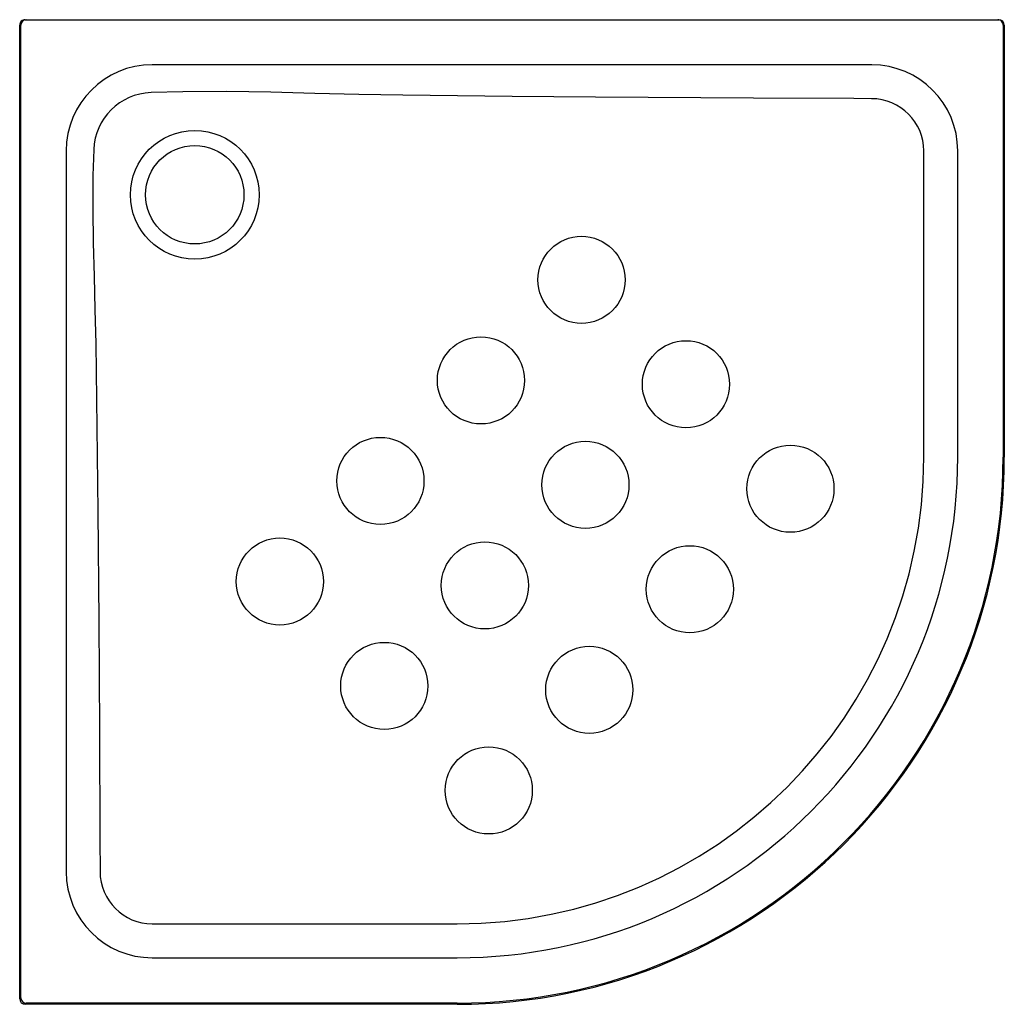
# Model space of a CAD drawing. Header units: millimetres. Extents: x 925.95 to 926.85, y 1537.612 to 1538.512.
import ezdxf

# ---------------------------------------------------------------- set-up
doc = ezdxf.new("R2010")
doc.units = ezdxf.units.MM
doc.layers.add('SANINDUSA', color=3, linetype='Continuous')

msp = doc.modelspace()

# ---------------------------------------------------------------- linework, layer by layer
at = {"layer": 'SANINDUSA'}
for p, q in [((925.9496, 1537.61711), (925.9496, 1538.50711)), ((925.9546, 1538.51211), (925.95564, 1538.51211)), ((925.95564, 1538.51211), (926.84354, 1538.51211)), ((926.84354, 1538.51211), (926.84459, 1538.51211)), ((926.84854, 1538.50711), (926.84854, 1538.11211)), ((926.8496, 1538.50711), (926.8496, 1538.11211)), ((926.3496, 1537.61211), (925.95459, 1537.61211)), ((926.3496, 1537.61317), (925.95565, 1537.61317))]:
    msp.add_line(p, q, dxfattribs=at)
at = {"layer": 'SANINDUSA', "flags": 128}
for points in [[(925.95065, 1537.61816), (925.95064, 1538.06272), (925.95062, 1538.28492), (925.95063, 1538.39602), (925.95065, 1538.50711)], [(926.72837, 1538.47081), (926.65975, 1538.47082), (926.38529, 1538.47085), (926.22801, 1538.47089), (926.17559, 1538.47091), (926.12316, 1538.47091), (926.07074, 1538.47091)], [(926.72833, 1538.43989), (926.712, 1538.43994), (926.62039, 1538.44034), (926.47581, 1538.44128), (926.39987, 1538.44193), (926.29996, 1538.44301), (926.25972, 1538.44376), (926.21948, 1538.4448), (926.17924, 1538.4458), (926.139, 1538.44641), (926.09876, 1538.44632), (926.06963, 1538.4455)], [(925.99201, 1538.39219), (925.992, 1538.33326), (925.99201, 1538.26836), (925.99206, 1538.13856), (925.99209, 1538.00875), (925.99212, 1537.73334)], [(926.01733, 1538.39332), (926.01657, 1538.36976), (926.01632, 1538.33903), (926.01673, 1538.3083), (926.01752, 1538.27756), (926.0184, 1538.24682), (926.01908, 1538.21609), (926.02014, 1538.13927), (926.02095, 1538.06244), (926.0218, 1537.9625), (926.02247, 1537.86265), (926.02294, 1537.7628), (926.02304, 1537.73339)], [(926.77598, 1538.11216), (926.776, 1538.16191), (926.77602, 1538.36094), (926.77601, 1538.39213)], [(926.80705, 1538.11212), (926.80705, 1538.18131), (926.80706, 1538.39211)], [(926.0708, 1537.6857), (926.21022, 1537.6857), (926.31021, 1537.68572), (926.34954, 1537.68573)], [(926.07082, 1537.65465), (926.13978, 1537.65465), (926.34959, 1537.65466)]]:
    msp.add_lwpolyline(points, dxfattribs=at)
at = {"layer": 'SANINDUSA'}
for centre, radius in [((926.10963, 1538.35204), 0.05881), ((926.1096, 1538.35211), 0.045), ((926.46316, 1538.27432), 0.03983), ((926.37124, 1538.18241), 0.03982), ((926.55862, 1538.17887), 0.03983), ((926.27933, 1538.0905), 0.03982), ((926.4667, 1538.08695), 0.03982), ((926.65408, 1538.08341), 0.03983), ((926.18741, 1537.99858), 0.03982), ((926.37479, 1537.99504), 0.03982), ((926.56216, 1537.99149), 0.03983), ((926.28287, 1537.90312), 0.03983), ((926.47025, 1537.89958), 0.03982), ((926.37833, 1537.80765), 0.03983)]:
    msp.add_circle(centre, radius, dxfattribs=at)
for centre, radius, start, end in [((925.95565, 1538.50711), 0.005, 90.0176, 180.01729), ((926.84354, 1538.50711), 0.005, 359.98237, 89.98273), ((926.07087, 1538.39206), 0.07886, 90.0953, 179.90155), ((926.72835, 1538.3921), 0.07871, 0.01137, 89.98581), ((926.07156, 1538.39127), 0.05427, 92.04161, 177.83465), ((926.72824, 1538.39211), 0.04777, 0.0246, 89.88872), ((926.34939, 1538.11232), 0.42659, 270.01999, 359.97825), ((926.34956, 1538.11215), 0.45749, 270.00435, 359.99544), ((926.34959, 1538.11212), 0.49895, 270.00055, 359.99945), ((926.3496, 1538.11211), 0.5, 270, 0), ((926.07083, 1537.73336), 0.07871, 180.01439, 269.98883), ((926.07082, 1537.73348), 0.04778, 180.1135, 269.98071), ((925.95565, 1537.61817), 0.005, 180.08235, 269.91765)]:
    msp.add_arc(centre, radius, start, end, dxfattribs=at)
for centre, major_axis, ratio, start_param, end_param in [((925.9546, 1538.50711), (0.005, 0), 0.999391, 1.570796, 3.141593), ((926.84459, 1538.50711), (-0.005, 0), 0.999391, 3.141593, 4.712389), ((925.9546, 1537.61712), (0.00354, 0.00354), 0.998783, 2.356803, 3.926382)]:
    msp.add_ellipse(centre, major_axis=major_axis, ratio=ratio, start_param=start_param, end_param=end_param, dxfattribs=at)

doc.saveas('drawing.dxf')
